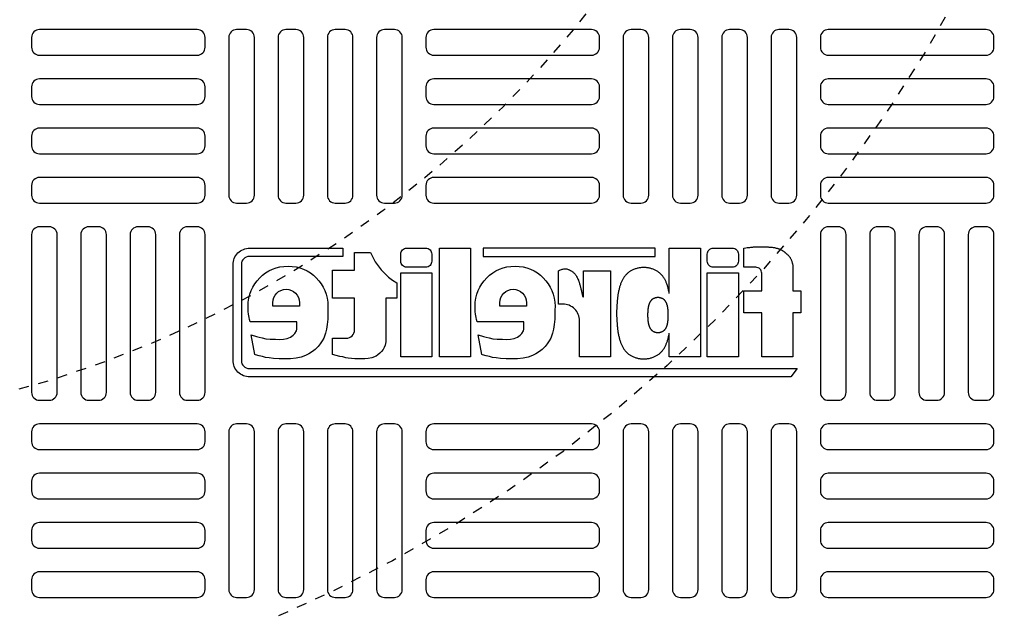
# Model space of a CAD drawing. Extents: x 1081 to 2220, y 0 to 2796.
# Tile 114 of 161: x 1779 to 1789, y 1304 to 1310. Entities that reach past the tile are written whole.
import ezdxf

# ---------------------------------------------------------------- set-up
doc = ezdxf.new("R2010")
doc.units = 0
doc.header["$MEASUREMENT"] = 0
doc.header["$PDSIZE"] = 1
doc.linetypes.add('HIDDEN2', pattern=[0.28125, 0.1875, -0.09375])
doc.layers.get('DEFPOINTS').update_dxf_attribs({"linetype": 'CONTINUOUS'})
for name, color, linetype in [('DIM', 3, 'CONTINUOUS'), ('TANK-MANHOLE-COVER-40', 2, 'CONTINUOUS'), ('TANK-MANHOLE-COVER-HATCH-40', 252, 'CONTINUOUS'), ('TANK-SLOPE', 3, 'CONTINUOUS')]:
    doc.layers.add(name, color=color, linetype=linetype)
doc.styles.add('SIMPLEX', font='simplex')
doc.dimstyles.new('DIM64', dxfattribs={"dimscale": 64, "dimtxt": 0.09375, "dimasz": 0.09375, "dimexe": 0.0625, "dimexo": 0.0625, "dimgap": 0.046875, "dimtad": 1, "dimdec": 4, "dimzin": 3, "dimdsep": 46, "dimlunit": 4, "dimtxsty": 'SIMPLEX', "dimcen": 0, "dimclrd": 256, "dimclre": 256, "dimclrt": 256, "dimadec": 0, "dimazin": 0, "dimtfac": 1, "dimtdec": 4, "dimtmove": 0, "dimatfit": 3, "dimfxl": 1, "dimfrac": 2, "dimtolj": 1, "dimtzin": 0, "dimarcsym": 0})

# ---------------------------------------------------------------- blocks, each defined once
blk = doc.blocks.new('*D63')
at = {"layer": 'DEFPOINTS', "color": 0, "transparency": 16777216}
for p in [(1524.635, 1317.0184), (1875.135, 1317.0184), (1524.635, 1188.0184)]:
    blk.add_point(p, dxfattribs=at)
at = {"layer": 'DIM', "lineweight": -2, "transparency": 16777216}
for p, q in [((1524.635, 1313.0184), (1524.635, 1184.0184)), ((1869.135, 1188.0184), (1530.635, 1188.0184))]:
    blk.add_line(p, q, dxfattribs=at)
at = {"layer": 'DIM', "transparency": 16777216}
for points in [[(1530.635, 1189.0184), (1530.635, 1187.0184), (1524.635, 1188.0184)], [(1869.135, 1189.0184), (1869.135, 1187.0184), (1875.135, 1188.0184)]]:
    blk.add_solid(points, dxfattribs=at)
at = {"layer": 'DIM', "transparency": 16777216, "insert": (1699.885, 1195.5898), "char_height": 6, "attachment_point": 5, "style": 'SIMPLEX'}
blk.add_mtext('\\A1;29\'-2 1/2" (F.V. TANK LENGTH)', dxfattribs=at)

msp = doc.modelspace()

# ---------------------------------------------------------------- linework, layer by layer
at = {"layer": 'DEFPOINTS', "color": 8, "linetype": 'HIDDEN2', "ltscale": 0.125}
msp.add_circle((1775.88576, 1317.01839), 14, dxfattribs=at)
msp.add_circle((1775.88576, 1317.01839), 14, dxfattribs=at)
at = {"layer": 'DEFPOINTS', "color": 8, "linetype": 'HIDDEN2', "ltscale": 0.5}
msp.add_circle((1775.88576, 1317.01839), 11, dxfattribs=at)
msp.add_circle((1775.88576, 1317.01839), 11, dxfattribs=at)
at = {"layer": 'TANK-MANHOLE-COVER-40', "color": 2}
for points in [[(1782.06153, 1307.82892), (1782.06153, 1307.7455), (1781.12903, 1307.7455, 0.4142136), (1781.05051, 1307.66698), (1781.05051, 1306.70454, 0.4142136), (1781.12903, 1306.62602), (1786.59676, 1306.62602), (1786.53383, 1306.54259), (1781.13393, 1306.54259, -0.4142136), (1780.96708, 1306.70944), (1780.96708, 1307.66207, -0.4142136), (1781.13393, 1307.82892)], [(1782.89135, 1307.63729), (1782.70054, 1307.63729, -0.4142136), (1782.64095, 1307.69688), (1782.64095, 1307.76933, -0.4142136), (1782.70054, 1307.82892), (1782.89135, 1307.82892, -0.4142136), (1782.95094, 1307.76933), (1782.95094, 1307.69688, -0.4142136)], [(1785.9518, 1307.63729), (1785.76099, 1307.63729, -0.4142136), (1785.7014, 1307.69688), (1785.7014, 1307.76933, -0.4142136), (1785.76099, 1307.82892), (1785.9518, 1307.82892, -0.4142136), (1786.01139, 1307.76933), (1786.01139, 1307.69688, -0.4142136)], [(1781.96071, 1306.76509), (1781.96071, 1306.92864), (1782.09753, 1306.92864, 0.4142136), (1782.18096, 1307.01207), (1782.18096, 1307.32921), (1781.96071, 1307.32921), (1781.96071, 1307.60992), (1782.18096, 1307.60992), (1782.18096, 1307.78384), (1782.34037, 1307.78384, 0.1618679), (1782.60234, 1307.48095), (1782.60234, 1307.32795), (1782.49095, 1307.32795), (1782.49095, 1306.89323), (1782.48472, 1306.86079), (1782.47719, 1306.8353), (1782.46559, 1306.81502), (1782.45052, 1306.79706), (1782.43312, 1306.78026), (1782.41283, 1306.76346), (1782.39427, 1306.7513), (1782.35137, 1306.73392), (1782.31484, 1306.72697), (1782.28295, 1306.72349), (1782.2557, 1306.72349), (1782.21917, 1306.72349), (1782.18149, 1306.72349), (1782.15018, 1306.72581), (1782.11771, 1306.72986), (1782.09162, 1306.73508), (1782.06321, 1306.74203), (1782.03364, 1306.7484), (1781.99653, 1306.75709)], [(1781.60469, 1307.02022), (1781.60469, 1307.09359), (1781.13811, 1307.09359), (1781.13062, 1307.1162), (1781.12711, 1307.13724), (1781.12205, 1307.17075), (1781.11893, 1307.19607), (1781.11776, 1307.22022), (1781.11685, 1307.2494, -1), (1781.91504, 1307.2494), (1781.91451, 1307.20946), (1781.91359, 1307.16047), (1781.91451, 1307.11888), (1781.90711, 1307.0662), (1781.89971, 1307.02092), (1781.89046, 1306.97933), (1781.87289, 1306.93127), (1781.85716, 1306.90262), (1781.83589, 1306.87304), (1781.81554, 1306.84531), (1781.78779, 1306.81759), (1781.75911, 1306.79633), (1781.72489, 1306.77415), (1781.69066, 1306.75751), (1781.64626, 1306.74088), (1781.59816, 1306.73071), (1781.53989, 1306.72424), (1781.47884, 1306.72332), (1781.42704, 1306.72332), (1781.37061, 1306.72701), (1781.32714, 1306.73256), (1781.29199, 1306.73718), (1781.26054, 1306.7455), (1781.22816, 1306.75289), (1781.19209, 1306.76398), (1781.18467, 1306.76744), (1781.14909, 1306.96192), (1781.20062, 1306.94744), (1781.2281, 1306.93921), (1781.2565, 1306.93188), (1781.29497, 1306.92456), (1781.33803, 1306.91999), (1781.39024, 1306.91816), (1781.42871, 1306.91724), (1781.47177, 1306.9209), (1781.50657, 1306.92731), (1781.54138, 1306.93921), (1781.56795, 1306.95934), (1781.58541, 1306.97686), (1781.59993, 1307.00193)], [(1783.41514, 1306.96192), (1783.46667, 1306.94744), (1783.49416, 1306.93921), (1783.52255, 1306.93188), (1783.56103, 1306.92456), (1783.60408, 1306.91999), (1783.65629, 1306.91816), (1783.69477, 1306.91724), (1783.73782, 1306.9209), (1783.77263, 1306.92731), (1783.80744, 1306.93921), (1783.834, 1306.95934), (1783.85146, 1306.97686), (1783.86598, 1307.00193), (1783.87074, 1307.02022), (1783.87074, 1307.09359), (1783.40416, 1307.09359), (1783.39668, 1307.1162), (1783.39317, 1307.13724), (1783.3881, 1307.17075), (1783.38498, 1307.19607), (1783.38381, 1307.22022), (1783.3829, 1307.2494, -1), (1784.18109, 1307.2494), (1784.18056, 1307.20946), (1784.17964, 1307.16047), (1784.18056, 1307.11888), (1784.17316, 1307.0662), (1784.16576, 1307.02092), (1784.15651, 1306.97933), (1784.13894, 1306.93127), (1784.12321, 1306.90262), (1784.10194, 1306.87304), (1784.08159, 1306.84531), (1784.05384, 1306.81759), (1784.02516, 1306.79633), (1783.99094, 1306.77415), (1783.95671, 1306.75751), (1783.91231, 1306.74088), (1783.86421, 1306.73071), (1783.80594, 1306.72424), (1783.74489, 1306.72332), (1783.69309, 1306.72332), (1783.63667, 1306.72701), (1783.59319, 1306.73256), (1783.55804, 1306.73718), (1783.52659, 1306.7455), (1783.49422, 1306.75289), (1783.45814, 1306.76398), (1783.45072, 1306.76744)], [(1781.36387, 1307.2494), (1781.36387, 1307.28408, -1), (1781.63064, 1307.28408), (1781.63064, 1307.2494)], [(1783.62993, 1307.2494), (1783.62993, 1307.28408, -1), (1783.89669, 1307.28408), (1783.89669, 1307.2494)]]:
    msp.add_lwpolyline(points, format="xyb", close=True, dxfattribs=at)
for points in [[(1783.33652, 1306.74181), (1783.02653, 1306.74181), (1783.02653, 1307.82892), (1783.33652, 1307.82892)], [(1785.18116, 1307.7455), (1785.18116, 1307.82892), (1783.46291, 1307.82892), (1783.46291, 1307.7455)], [(1782.95094, 1306.74181), (1782.64095, 1306.74181), (1782.64095, 1307.58108), (1782.95094, 1307.58108)], [(1786.01139, 1306.74181), (1785.7014, 1306.74181), (1785.7014, 1307.58108), (1786.01139, 1307.58108)], [(1785.1058, 1307.1408), (1785.10596, 1307.13819), (1785.10613, 1307.13555), (1785.10631, 1307.13287), (1785.10649, 1307.13017), (1785.10669, 1307.12744), (1785.10688, 1307.1247), (1785.10708, 1307.12195), (1785.10727, 1307.1192), (1785.10746, 1307.11644), (1785.10765, 1307.11366), (1785.10785, 1307.11087), (1785.10807, 1307.10804), (1785.10832, 1307.10516), (1785.10861, 1307.10221), (1785.10895, 1307.0992), (1785.10934, 1307.0961), (1785.1098, 1307.09292), (1785.11032, 1307.08965), (1785.11089, 1307.08634), (1785.11151, 1307.08299), (1785.11218, 1307.07963), (1785.11288, 1307.07628), (1785.11362, 1307.07297), (1785.11438, 1307.06971), (1785.11516, 1307.06653), (1785.11596, 1307.06341), (1785.1168, 1307.06037), (1785.11766, 1307.0574), (1785.11855, 1307.0545), (1785.11948, 1307.05166), (1785.12045, 1307.04889), (1785.12147, 1307.04619), (1785.12253, 1307.04354), (1785.12363, 1307.04095), (1785.12479, 1307.03841), (1785.12599, 1307.03593), (1785.12725, 1307.0335), (1785.12857, 1307.03111), (1785.12994, 1307.02876), (1785.13137, 1307.02645), (1785.13286, 1307.02417), (1785.13442, 1307.02194), (1785.13603, 1307.01976), (1785.13769, 1307.01763), (1785.13941, 1307.01556), (1785.14119, 1307.01356), (1785.14302, 1307.01164), (1785.1449, 1307.00979), (1785.14684, 1307.00803), (1785.14883, 1307.00634), (1785.15089, 1307.00474), (1785.15301, 1307.0032), (1785.15521, 1307.00172), (1785.15749, 1307.00031), (1785.15987, 1306.99894), (1785.16233, 1306.99762), (1785.1649, 1306.99634), (1785.16756, 1306.99512), (1785.17029, 1306.99394), (1785.17309, 1306.99283), (1785.17595, 1306.99179), (1785.17885, 1306.99083), (1785.18179, 1306.98994), (1785.18474, 1306.98916), (1785.18771, 1306.98846), (1785.19069, 1306.98787), (1785.19368, 1306.98737), (1785.19667, 1306.98697), (1785.19967, 1306.98665), (1785.20267, 1306.98643), (1785.20567, 1306.9863), (1785.20868, 1306.98626), (1785.21169, 1306.9863), (1785.21469, 1306.98643), (1785.21769, 1306.98665), (1785.22069, 1306.98697), (1785.22368, 1306.98737), (1785.22667, 1306.98787), (1785.22965, 1306.98846), (1785.23261, 1306.98916), (1785.23557, 1306.98994), (1785.23851, 1306.99083), (1785.24141, 1306.99179), (1785.24427, 1306.99283), (1785.24707, 1306.99394), (1785.2498, 1306.99512), (1785.25246, 1306.99634), (1785.25503, 1306.99762), (1785.25749, 1306.99894), (1785.25986, 1307.00031), (1785.26215, 1307.00172), (1785.26435, 1307.0032), (1785.26647, 1307.00474), (1785.26853, 1307.00634), (1785.27052, 1307.00803), (1785.27245, 1307.00979), (1785.27434, 1307.01164), (1785.27617, 1307.01356), (1785.27794, 1307.01556), (1785.27967, 1307.01763), (1785.28133, 1307.01976), (1785.28294, 1307.02194), (1785.28449, 1307.02417), (1785.28599, 1307.02645), (1785.28742, 1307.02876), (1785.28879, 1307.03111), (1785.29011, 1307.0335), (1785.29137, 1307.03593), (1785.29257, 1307.03841), (1785.29373, 1307.04095), (1785.29483, 1307.04354), (1785.29589, 1307.04619), (1785.2969, 1307.04889), (1785.29788, 1307.05166), (1785.29881, 1307.0545), (1785.2997, 1307.0574), (1785.30056, 1307.06037), (1785.3014, 1307.06341), (1785.3022, 1307.06653), (1785.30298, 1307.06971), (1785.30374, 1307.07297), (1785.30448, 1307.07628), (1785.30518, 1307.07963), (1785.30584, 1307.08299), (1785.30647, 1307.08634), (1785.30704, 1307.08965), (1785.30756, 1307.09292), (1785.30802, 1307.0961), (1785.30841, 1307.0992), (1785.30875, 1307.10221), (1785.30904, 1307.10516), (1785.30929, 1307.10804), (1785.30951, 1307.11087), (1785.30971, 1307.11366), (1785.3099, 1307.11644), (1785.31009, 1307.1192), (1785.31028, 1307.12195), (1785.31048, 1307.1247), (1785.31067, 1307.12744), (1785.31086, 1307.13017), (1785.31105, 1307.13287), (1785.31123, 1307.13555), (1785.3114, 1307.13819), (1785.31156, 1307.1408), (1785.3117, 1307.14336), (1785.31182, 1307.14589), (1785.31192, 1307.14838), (1785.31201, 1307.15085), (1785.31207, 1307.1533), (1785.31212, 1307.15573), (1785.31215, 1307.15815), (1785.31216, 1307.16056), (1785.31215, 1307.16297), (1785.31212, 1307.16539), (1785.31207, 1307.16782), (1785.31201, 1307.17027), (1785.31192, 1307.17274), (1785.31182, 1307.17523), (1785.3117, 1307.17776), (1785.31156, 1307.18032), (1785.3114, 1307.18293), (1785.31123, 1307.18557), (1785.31105, 1307.18825), (1785.31086, 1307.19095), (1785.31067, 1307.19367), (1785.31048, 1307.19641), (1785.31028, 1307.19917), (1785.31009, 1307.20192), (1785.3099, 1307.20468), (1785.30971, 1307.20745), (1785.30951, 1307.21025), (1785.30929, 1307.21308), (1785.30904, 1307.21596), (1785.30875, 1307.2189), (1785.30841, 1307.22192), (1785.30802, 1307.22501), (1785.30756, 1307.2282), (1785.30704, 1307.23147), (1785.30647, 1307.23478), (1785.30584, 1307.23813), (1785.30518, 1307.24149), (1785.30448, 1307.24483), (1785.30374, 1307.24815), (1785.30298, 1307.25141), (1785.3022, 1307.25459), (1785.3014, 1307.25771), (1785.30056, 1307.26075), (1785.2997, 1307.26372), (1785.29881, 1307.26662), (1785.29788, 1307.26945), (1785.2969, 1307.27222), (1785.29589, 1307.27493), (1785.29483, 1307.27758), (1785.29373, 1307.28017), (1785.29257, 1307.2827), (1785.29137, 1307.28519), (1785.29011, 1307.28762), (1785.28879, 1307.29001), (1785.28742, 1307.29236), (1785.28599, 1307.29467), (1785.28449, 1307.29694), (1785.28294, 1307.29918), (1785.28133, 1307.30136), (1785.27967, 1307.30349), (1785.27794, 1307.30555), (1785.27617, 1307.30755), (1785.27434, 1307.30948), (1785.27245, 1307.31133), (1785.27052, 1307.31309), (1785.26853, 1307.31477), (1785.26647, 1307.31638), (1785.26435, 1307.31792), (1785.26215, 1307.3194), (1785.25986, 1307.32081), (1785.25749, 1307.32218), (1785.25503, 1307.3235), (1785.25246, 1307.32477), (1785.2498, 1307.326), (1785.24707, 1307.32718), (1785.24427, 1307.32829), (1785.24141, 1307.32933), (1785.23851, 1307.33029), (1785.23557, 1307.33117), (1785.23261, 1307.33196), (1785.22965, 1307.33265), (1785.22667, 1307.33325), (1785.22368, 1307.33375), (1785.22069, 1307.33415), (1785.21769, 1307.33446), (1785.21469, 1307.33469), (1785.21169, 1307.33482), (1785.20868, 1307.33486), (1785.20567, 1307.33482), (1785.20267, 1307.33469), (1785.19967, 1307.33446), (1785.19667, 1307.33415), (1785.19368, 1307.33375), (1785.19069, 1307.33325), (1785.18771, 1307.33265), (1785.18474, 1307.33196), (1785.18179, 1307.33117), (1785.17885, 1307.33029), (1785.17595, 1307.32933), (1785.17309, 1307.32829), (1785.17029, 1307.32718), (1785.16756, 1307.326), (1785.1649, 1307.32477), (1785.16233, 1307.3235), (1785.15987, 1307.32218), (1785.15749, 1307.32081), (1785.15521, 1307.3194), (1785.15301, 1307.31792), (1785.15089, 1307.31638), (1785.14883, 1307.31477), (1785.14684, 1307.31309), (1785.1449, 1307.31133), (1785.14302, 1307.30948), (1785.14119, 1307.30755), (1785.13941, 1307.30555), (1785.13769, 1307.30349), (1785.13603, 1307.30136), (1785.13442, 1307.29918), (1785.13286, 1307.29694), (1785.13137, 1307.29467), (1785.12994, 1307.29236), (1785.12857, 1307.29001), (1785.12725, 1307.28762), (1785.12599, 1307.28519), (1785.12479, 1307.2827), (1785.12363, 1307.28017), (1785.12253, 1307.27758), (1785.12147, 1307.27493), (1785.12045, 1307.27222), (1785.11948, 1307.26945), (1785.11855, 1307.26662), (1785.11766, 1307.26372), (1785.1168, 1307.26075), (1785.11596, 1307.25771), (1785.11516, 1307.25459), (1785.11438, 1307.25141), (1785.11362, 1307.24815), (1785.11288, 1307.24483), (1785.11218, 1307.24149), (1785.11151, 1307.23813), (1785.11089, 1307.23478), (1785.11032, 1307.23147), (1785.1098, 1307.2282), (1785.10934, 1307.22501), (1785.10895, 1307.22192), (1785.10861, 1307.2189), (1785.10832, 1307.21596), (1785.10807, 1307.21308), (1785.10785, 1307.21025), (1785.10765, 1307.20745), (1785.10746, 1307.20468), (1785.10727, 1307.20192), (1785.10708, 1307.19917), (1785.10688, 1307.19641), (1785.10669, 1307.19367), (1785.10649, 1307.19095), (1785.10631, 1307.18825), (1785.10613, 1307.18557), (1785.10596, 1307.18293), (1785.1058, 1307.18032), (1785.10566, 1307.17776), (1785.10554, 1307.17523), (1785.10544, 1307.17274), (1785.10535, 1307.17027), (1785.10529, 1307.16782), (1785.10524, 1307.16539), (1785.10521, 1307.16297), (1785.1052, 1307.16056), (1785.10521, 1307.15815), (1785.10524, 1307.15573), (1785.10529, 1307.1533), (1785.10535, 1307.15085), (1785.10544, 1307.14838), (1785.10554, 1307.14589), (1785.10566, 1307.14336)]]:
    msp.add_lwpolyline(points, close=True, dxfattribs=at)
for points in [[(1785.32173, 1307.37717), (1785.32173, 1307.82892), (1785.63172, 1307.82892), (1785.63172, 1306.74181), (1785.32173, 1306.74181), (1785.32173, 1306.97982)], [(1786.06663, 1307.82892), (1786.08429, 1307.83123), (1786.09973, 1307.83321), (1786.11325, 1307.83489), (1786.12515, 1307.83631), (1786.13573, 1307.83749), (1786.14529, 1307.83846), (1786.15411, 1307.83926), (1786.16251, 1307.83991), (1786.17073, 1307.84044), (1786.17883, 1307.84086), (1786.18684, 1307.8412), (1786.19477, 1307.84145), (1786.20264, 1307.84164), (1786.21048, 1307.84178), (1786.21829, 1307.84187), (1786.22609, 1307.84194), (1786.23391, 1307.84199), (1786.24177, 1307.84202), (1786.24968, 1307.84201), (1786.25767, 1307.84196), (1786.26575, 1307.84186), (1786.27395, 1307.8417), (1786.28228, 1307.84147), (1786.29077, 1307.84116), (1786.29942, 1307.84076), (1786.30816, 1307.84028), (1786.3169, 1307.83972), (1786.32556, 1307.83907), (1786.33405, 1307.83834), (1786.34228, 1307.83753), (1786.35018, 1307.83664), (1786.35764, 1307.83568), (1786.36462, 1307.83465), (1786.37114, 1307.83355), (1786.37724, 1307.83238), (1786.383, 1307.83115), (1786.38845, 1307.82985), (1786.39365, 1307.82851), (1786.39866, 1307.82711), (1786.40353, 1307.82567), (1786.4083, 1307.82418), (1786.41299, 1307.82263), (1786.41761, 1307.821), (1786.42215, 1307.81929), (1786.42662, 1307.81748), (1786.43104, 1307.81555), (1786.4354, 1307.81348), (1786.43971, 1307.81127), (1786.44397, 1307.80891), (1786.44816, 1307.80642), (1786.45226, 1307.80383), (1786.45625, 1307.80118), (1786.4601, 1307.7985), (1786.46378, 1307.79583), (1786.46728, 1307.79319), (1786.47056, 1307.79062), (1786.47362, 1307.78814), (1786.47651, 1307.78573), (1786.47927, 1307.78334), (1786.48197, 1307.78095), (1786.48467, 1307.77852), (1786.48741, 1307.77601), (1786.49026, 1307.77337), (1786.49327, 1307.77059), (1786.49648, 1307.76762), (1786.49987, 1307.76447), (1786.50337, 1307.76116), (1786.50693, 1307.7577), (1786.51052, 1307.7541), (1786.51406, 1307.75037), (1786.51752, 1307.74652), (1786.52083, 1307.74258), (1786.52397, 1307.73854), (1786.52693, 1307.73438), (1786.52972, 1307.73006), (1786.53236, 1307.72555), (1786.53487, 1307.72082), (1786.53724, 1307.71583), (1786.5395, 1307.71055), (1786.54166, 1307.70495), (1786.54373, 1307.699), (1786.5457, 1307.69279), (1786.54756, 1307.68641), (1786.5493, 1307.67996), (1786.55091, 1307.67352), (1786.55238, 1307.6672), (1786.55369, 1307.66108), (1786.55485, 1307.65526)], [(1785.32173, 1307.37717), (1785.32092, 1307.38153), (1785.31918, 1307.39032), (1785.31734, 1307.39908), (1785.31542, 1307.40775), (1785.31343, 1307.41628), (1785.31138, 1307.42463), (1785.30928, 1307.43277), (1785.3071, 1307.44073), (1785.30484, 1307.44851), (1785.3025, 1307.4561), (1785.30006, 1307.46352), (1785.29752, 1307.47077), (1785.29487, 1307.47786), (1785.2921, 1307.48479), (1785.28921, 1307.49157), (1785.28618, 1307.4982), (1785.28302, 1307.5047), (1785.27973, 1307.51108), (1785.27628, 1307.51734), (1785.27269, 1307.52348), (1785.26894, 1307.52953), (1785.26504, 1307.53548), (1785.26098, 1307.54132), (1785.25677, 1307.54703), (1785.2524, 1307.5526), (1785.2479, 1307.55802), (1785.24324, 1307.56325), (1785.23845, 1307.5683), (1785.23353, 1307.57313), (1785.22846, 1307.57774), (1785.22325, 1307.58215), (1785.21787, 1307.58636), (1785.21231, 1307.59038), (1785.20655, 1307.59424), (1785.20057, 1307.59795), (1785.19436, 1307.60153), (1785.18791, 1307.60498), (1785.18119, 1307.60832), (1785.17424, 1307.61154), (1785.16708, 1307.61461), (1785.15975, 1307.61752), (1785.15227, 1307.62024), (1785.14467, 1307.62277), (1785.13699, 1307.62507), (1785.12925, 1307.62714), (1785.12147, 1307.62895), (1785.11368, 1307.6305), (1785.10586, 1307.63181), (1785.09803, 1307.63287), (1785.09018, 1307.63369), (1785.08233, 1307.63426), (1785.07446, 1307.63461), (1785.0666, 1307.63472), (1785.05873, 1307.63461), (1785.05087, 1307.63426), (1785.04301, 1307.63369), (1785.03516, 1307.63287), (1785.02733, 1307.63181), (1785.01951, 1307.6305), (1785.01172, 1307.62895), (1785.00395, 1307.62714), (1784.99621, 1307.62507), (1784.98852, 1307.62277), (1784.98092, 1307.62024), (1784.97344, 1307.61752), (1784.96611, 1307.61461), (1784.95895, 1307.61154), (1784.952, 1307.60832), (1784.94529, 1307.60498), (1784.93883, 1307.60153), (1784.93262, 1307.59795), (1784.92664, 1307.59424), (1784.92088, 1307.59038), (1784.91532, 1307.58636), (1784.90994, 1307.58215), (1784.90473, 1307.57774), (1784.89967, 1307.57313), (1784.89474, 1307.5683), (1784.88995, 1307.56325), (1784.8853, 1307.55802), (1784.88079, 1307.5526), (1784.87642, 1307.54703), (1784.87221, 1307.54132), (1784.86815, 1307.53548), (1784.86425, 1307.52953), (1784.8605, 1307.52348), (1784.85691, 1307.51734), (1784.85346, 1307.51108), (1784.85017, 1307.5047), (1784.84701, 1307.4982), (1784.84398, 1307.49157), (1784.84109, 1307.48479), (1784.83832, 1307.47786), (1784.83567, 1307.47077), (1784.83313, 1307.46352), (1784.83069, 1307.4561), (1784.82835, 1307.44851), (1784.82609, 1307.44073), (1784.82391, 1307.43277), (1784.82181, 1307.42463), (1784.81976, 1307.41628), (1784.81777, 1307.40775), (1784.81585, 1307.39908), (1784.81401, 1307.39032), (1784.81227, 1307.38153), (1784.81064, 1307.37277), (1784.80914, 1307.36409), (1784.80778, 1307.35555), (1784.80658, 1307.3472), (1784.80555, 1307.3391), (1784.80467, 1307.33121), (1784.80391, 1307.32351), (1784.80325, 1307.31597), (1784.80267, 1307.30856), (1784.80214, 1307.30124), (1784.80165, 1307.29398), (1784.80116, 1307.28676), (1784.80066, 1307.27954), (1784.80015, 1307.27234), (1784.79963, 1307.26517), (1784.79913, 1307.25804), (1784.79863, 1307.25096), (1784.79816, 1307.24396), (1784.79772, 1307.23704), (1784.79732, 1307.23022), (1784.79695, 1307.22351), (1784.79664, 1307.21689), (1784.79637, 1307.21037), (1784.79614, 1307.20391), (1784.79597, 1307.1975), (1784.79584, 1307.19114), (1784.79577, 1307.18481), (1784.79574, 1307.17849), (1784.79577, 1307.17218), (1784.79584, 1307.16584), (1784.79597, 1307.15948), (1784.79614, 1307.15308), (1784.79637, 1307.14662), (1784.79664, 1307.14009), (1784.79695, 1307.13348), (1784.79732, 1307.12677), (1784.79772, 1307.11995), (1784.79816, 1307.11303), (1784.79863, 1307.10602), (1784.79913, 1307.09895), (1784.79963, 1307.09182), (1784.80015, 1307.08464), (1784.80066, 1307.07744), (1784.80116, 1307.07023), (1784.80165, 1307.063), (1784.80214, 1307.05575), (1784.80267, 1307.04843), (1784.80325, 1307.04102), (1784.80391, 1307.03348), (1784.80467, 1307.02578), (1784.80555, 1307.01789), (1784.80658, 1307.00978), (1784.80778, 1307.00144), (1784.80914, 1306.9929), (1784.81064, 1306.98422), (1784.81227, 1306.97546), (1784.81401, 1306.96667), (1784.81585, 1306.95791), (1784.81777, 1306.94923), (1784.81976, 1306.9407), (1784.82181, 1306.93236), (1784.82391, 1306.92421), (1784.82609, 1306.91626), (1784.82835, 1306.90848), (1784.83069, 1306.90089), (1784.83313, 1306.89347), (1784.83567, 1306.88621), (1784.83832, 1306.87913), (1784.84109, 1306.8722), (1784.84398, 1306.86542), (1784.84701, 1306.85878), (1784.85017, 1306.85228), (1784.85346, 1306.84591), (1784.85691, 1306.83965), (1784.8605, 1306.8335), (1784.86425, 1306.82746), (1784.86815, 1306.82151), (1784.87221, 1306.81567), (1784.87642, 1306.80995), (1784.88079, 1306.80438), (1784.8853, 1306.79897), (1784.88995, 1306.79374), (1784.89474, 1306.78869), (1784.89967, 1306.78386), (1784.90473, 1306.77924), (1784.90994, 1306.77484), (1784.91532, 1306.77063), (1784.92088, 1306.7666), (1784.92664, 1306.76274), (1784.93262, 1306.75903), (1784.93883, 1306.75546), (1784.94529, 1306.75201), (1784.952, 1306.74867), (1784.95895, 1306.74545), (1784.96611, 1306.74238), (1784.97344, 1306.73947), (1784.98092, 1306.73674), (1784.98852, 1306.73422), (1784.99621, 1306.73191), (1785.00395, 1306.72985), (1785.01172, 1306.72804), (1785.01951, 1306.72648), (1785.02733, 1306.72518), (1785.03516, 1306.72412), (1785.04301, 1306.7233), (1785.05087, 1306.72272), (1785.05873, 1306.72238), (1785.0666, 1306.72226), (1785.07446, 1306.72238), (1785.08233, 1306.72272), (1785.09018, 1306.7233), (1785.09803, 1306.72412), (1785.10586, 1306.72518), (1785.11368, 1306.72648), (1785.12147, 1306.72804), (1785.12925, 1306.72985), (1785.13699, 1306.73191), (1785.14467, 1306.73422), (1785.15227, 1306.73674), (1785.15975, 1306.73947), (1785.16708, 1306.74238), (1785.17424, 1306.74545), (1785.18119, 1306.74867), (1785.18791, 1306.75201), (1785.19436, 1306.75546), (1785.20057, 1306.75903), (1785.20655, 1306.76274), (1785.21231, 1306.7666), (1785.21787, 1306.77063), (1785.22325, 1306.77484), (1785.22846, 1306.77924), (1785.23353, 1306.78386), (1785.23845, 1306.78869), (1785.24324, 1306.79374), (1785.2479, 1306.79897), (1785.2524, 1306.80438), (1785.25677, 1306.80995), (1785.26098, 1306.81567), (1785.26504, 1306.82151), (1785.26894, 1306.82746), (1785.27269, 1306.8335), (1785.27628, 1306.83965), (1785.27973, 1306.84591), (1785.28302, 1306.85228), (1785.28618, 1306.85878), (1785.28921, 1306.86542), (1785.2921, 1306.8722), (1785.29487, 1306.87913), (1785.29752, 1306.88621), (1785.30006, 1306.89347), (1785.3025, 1306.90089), (1785.30484, 1306.90848), (1785.3071, 1306.91626), (1785.30928, 1306.92421), (1785.31138, 1306.93236), (1785.31343, 1306.9407), (1785.31542, 1306.94923), (1785.31734, 1306.95791), (1785.31918, 1306.96667), (1785.32092, 1306.97546), (1785.32173, 1306.97982)]]:
    msp.add_lwpolyline(points, dxfattribs=at)
for points in [[(1786.55485, 1307.65526), (1786.55485, 1307.40185), (1786.63637, 1307.40185), (1786.63637, 1307.18184), (1786.55485, 1307.18184), (1786.55485, 1306.74181), (1786.24486, 1306.74181), (1786.24486, 1307.18184), (1786.06663, 1307.18184), (1786.06663, 1307.40185), (1786.24486, 1307.40185), (1786.24486, 1307.5777, 0.4142136), (1786.18527, 1307.63729), (1786.06663, 1307.63729), (1786.06663, 1307.82892)], [(1784.45823, 1307.34132), (1784.46402, 1307.34132), (1784.46402, 1307.60232), (1784.73524, 1307.60232), (1784.73524, 1306.74181), (1784.42525, 1306.74181), (1784.42525, 1307.10368, 0.4142136), (1784.25839, 1307.27053), (1784.2147, 1307.27053), (1784.2147, 1307.60232, -0.0155145), (1784.22827, 1307.60915, -0.0247331), (1784.23711, 1307.61274, -0.0059457), (1784.25277, 1307.61801, -0.0128698), (1784.2601, 1307.62017, -0.049414), (1784.27658, 1307.62288, -0.0539295), (1784.29187, 1307.6222, -0.0366274), (1784.30637, 1307.61888, -0.0425645), (1784.31824, 1307.6141, -0.0062906), (1784.32859, 1307.60869, -0.008872), (1784.33582, 1307.60464, -0.0093213), (1784.34735, 1307.5976, -0.0097415), (1784.35813, 1307.59045, -0.0289061), (1784.36832, 1307.58249, -0.0276934), (1784.37796, 1307.57302, -0.0266299), (1784.38703, 1307.56194, -0.0416471), (1784.39182, 1307.55412, -0.0002646), (1784.39677, 1307.54427, -0.0001633), (1784.40478, 1307.52831, -0.000116), (1784.41399, 1307.5099, -0.0006659), (1784.41559, 1307.50669, -0.0348426), (1784.41819, 1307.50041, -0.014153), (1784.42303, 1307.4844, -0.0016759), (1784.42675, 1307.47052, 0.0030302), (1784.43047, 1307.45665, 0.0003982), (1784.43419, 1307.44317, -0.0007237), (1784.4379, 1307.42968, -0.0016601), (1784.44229, 1307.41346, -0.0066972), (1784.44331, 1307.40942, -0.0037939), (1784.44418, 1307.40567, -0.0006926), (1784.44872, 1307.3851, -0.0002719), (1784.44927, 1307.3826, -0.0000196), (1784.45683, 1307.34795, -0.0026773), (1784.45791, 1307.3429, -0.0001013), (1784.45823, 1307.34132)]]:
    msp.add_lwpolyline(points, format="xyb", dxfattribs=at)
at = {"layer": 'TANK-MANHOLE-COVER-40', "color": 4, "linetype": 'Continuous'}
msp.add_circle((1775.88499, 1317.01839), 22.63902, dxfattribs=at)
at = {"layer": 'TANK-MANHOLE-COVER-40', "color": 1, "linetype": 'Continuous'}
msp.add_circle((1775.88499, 1317.01839), 22.44094, dxfattribs=at)
at = {"layer": 'TANK-MANHOLE-COVER-40', "color": 2, "linetype": 'Continuous'}
msp.add_circle((1775.88499, 1317.01839), 21.65354, dxfattribs=at)
at = {"layer": 'TANK-MANHOLE-COVER-HATCH-40', "linetype": 'Continuous', "flags": 128}
for points in [[(1778.95586, 1309.83335, 0.4142136), (1779.0346, 1309.75461), (1780.6094, 1309.75461, 0.4142136), (1780.68814, 1309.83335), (1780.68814, 1309.93178, 0.4142136), (1780.6094, 1310.01052), (1779.0346, 1310.01052, 0.4142136), (1778.95586, 1309.93178)], [(1781.0031, 1310.01052, 0.4142136), (1780.92436, 1309.93178), (1780.92436, 1308.35697, 0.4142136), (1781.0031, 1308.27823), (1781.10153, 1308.27823, 0.4142136), (1781.18027, 1308.35697), (1781.18027, 1309.93178, 0.4142136), (1781.10153, 1310.01052)], [(1781.49523, 1310.01052, 0.4142136), (1781.41649, 1309.93178), (1781.41649, 1308.35697, 0.4142136), (1781.49523, 1308.27823), (1781.59365, 1308.27823, 0.4142136), (1781.67239, 1308.35697), (1781.67239, 1309.93178, 0.4142136), (1781.59365, 1310.01052)], [(1781.98735, 1310.01052, 0.4142136), (1781.90861, 1309.93178), (1781.90861, 1308.35697, 0.4142136), (1781.98735, 1308.27823), (1782.08578, 1308.27823, 0.4142136), (1782.16452, 1308.35697), (1782.16452, 1309.93178, 0.4142136), (1782.08578, 1310.01052)], [(1782.47948, 1310.01052, 0.4142136), (1782.40074, 1309.93178), (1782.40074, 1308.35697, 0.4142136), (1782.47948, 1308.27823), (1782.57791, 1308.27823, 0.4142136), (1782.65665, 1308.35697), (1782.65665, 1309.93178, 0.4142136), (1782.57791, 1310.01052)], [(1782.89287, 1309.83335, 0.4142136), (1782.97161, 1309.75461), (1784.54641, 1309.75461, 0.4142136), (1784.62515, 1309.83335), (1784.62515, 1309.93178, 0.4142136), (1784.54641, 1310.01052), (1782.97161, 1310.01052, 0.4142136), (1782.89287, 1309.93178)], [(1784.94011, 1310.01052, 0.4142136), (1784.86137, 1309.93178), (1784.86137, 1308.35697, 0.4142136), (1784.94011, 1308.27823), (1785.03854, 1308.27823, 0.4142136), (1785.11728, 1308.35697), (1785.11728, 1309.93178, 0.4142136), (1785.03854, 1310.01052)], [(1785.43224, 1310.01052, 0.4142136), (1785.3535, 1309.93178), (1785.3535, 1308.35697, 0.4142136), (1785.43224, 1308.27823), (1785.53066, 1308.27823, 0.4142136), (1785.6094, 1308.35697), (1785.6094, 1309.93178, 0.4142136), (1785.53066, 1310.01052)], [(1785.92436, 1310.01052, 0.4142136), (1785.84562, 1309.93178), (1785.84562, 1308.35697, 0.4142136), (1785.92436, 1308.27823), (1786.02279, 1308.27823, 0.4142136), (1786.10153, 1308.35697), (1786.10153, 1309.93178, 0.4142136), (1786.02279, 1310.01052)], [(1786.41649, 1310.01052, 0.4142136), (1786.33775, 1309.93178), (1786.33775, 1308.35697, 0.4142136), (1786.41649, 1308.27823), (1786.51491, 1308.27823, 0.4142136), (1786.59365, 1308.35697), (1786.59365, 1309.93178, 0.4142136), (1786.51491, 1310.01052)], [(1786.82987, 1309.83335, 0.4142136), (1786.90861, 1309.75461), (1788.48342, 1309.75461, 0.4142136), (1788.56216, 1309.83335), (1788.56216, 1309.93178, 0.4142136), (1788.48342, 1310.01052), (1786.90861, 1310.01052, 0.4142136), (1786.82987, 1309.93178)], [(1778.95586, 1309.34123, 0.4142136), (1779.0346, 1309.26249), (1780.6094, 1309.26249, 0.4142136), (1780.68814, 1309.34123), (1780.68814, 1309.43965, 0.4142136), (1780.6094, 1309.51839), (1779.0346, 1309.51839, 0.4142136), (1778.95586, 1309.43965)], [(1782.89287, 1309.34123, 0.4142136), (1782.97161, 1309.26249), (1784.54641, 1309.26249, 0.4142136), (1784.62515, 1309.34123), (1784.62515, 1309.43965, 0.4142136), (1784.54641, 1309.51839), (1782.97161, 1309.51839, 0.4142136), (1782.89287, 1309.43965)], [(1786.82987, 1309.34123, 0.4142136), (1786.90861, 1309.26249), (1788.48342, 1309.26249, 0.4142136), (1788.56216, 1309.34123), (1788.56216, 1309.43965, 0.4142136), (1788.48342, 1309.51839), (1786.90861, 1309.51839, 0.4142136), (1786.82987, 1309.43965)], [(1778.95586, 1308.8491, 0.4142136), (1779.0346, 1308.77036), (1780.6094, 1308.77036, 0.4142136), (1780.68814, 1308.8491), (1780.68814, 1308.94753, 0.4142136), (1780.6094, 1309.02627), (1779.0346, 1309.02627, 0.4142136), (1778.95586, 1308.94753)], [(1782.89287, 1308.8491, 0.4142136), (1782.97161, 1308.77036), (1784.54641, 1308.77036, 0.4142136), (1784.62515, 1308.8491), (1784.62515, 1308.94753, 0.4142136), (1784.54641, 1309.02627), (1782.97161, 1309.02627, 0.4142136), (1782.89287, 1308.94753)], [(1786.82987, 1308.8491, 0.4142136), (1786.90861, 1308.77036), (1788.48342, 1308.77036, 0.4142136), (1788.56216, 1308.8491), (1788.56216, 1308.94753, 0.4142136), (1788.48342, 1309.02627), (1786.90861, 1309.02627, 0.4142136), (1786.82987, 1308.94753)], [(1778.95586, 1308.35697, 0.4142136), (1779.0346, 1308.27823), (1780.6094, 1308.27823, 0.4142136), (1780.68814, 1308.35697), (1780.68814, 1308.4554, 0.4142136), (1780.6094, 1308.53414), (1779.0346, 1308.53414, 0.4142136), (1778.95586, 1308.4554)], [(1782.89287, 1308.35697, 0.4142136), (1782.97161, 1308.27823), (1784.54641, 1308.27823, 0.4142136), (1784.62515, 1308.35697), (1784.62515, 1308.4554, 0.4142136), (1784.54641, 1308.53414), (1782.97161, 1308.53414, 0.4142136), (1782.89287, 1308.4554)], [(1786.82987, 1308.35697, 0.4142136), (1786.90861, 1308.27823), (1788.48342, 1308.27823, 0.4142136), (1788.56216, 1308.35697), (1788.56216, 1308.4554, 0.4142136), (1788.48342, 1308.53414), (1786.90861, 1308.53414, 0.4142136), (1786.82987, 1308.4554)], [(1779.0346, 1308.04201, 0.4142136), (1778.95586, 1307.96327), (1778.95586, 1306.38847, 0.4142136), (1779.0346, 1306.30973), (1779.13302, 1306.30973, 0.4142136), (1779.21176, 1306.38847), (1779.21176, 1307.96327, 0.4142136), (1779.13302, 1308.04201)], [(1779.52672, 1308.04201, 0.4142136), (1779.44798, 1307.96327), (1779.44798, 1306.38847, 0.4142136), (1779.52672, 1306.30973), (1779.62515, 1306.30973, 0.4142136), (1779.70389, 1306.38847), (1779.70389, 1307.96327, 0.4142136), (1779.62515, 1308.04201)], [(1780.01885, 1308.04201, 0.4142136), (1779.94011, 1307.96327), (1779.94011, 1306.38847, 0.4142136), (1780.01885, 1306.30973), (1780.11728, 1306.30973, 0.4142136), (1780.19602, 1306.38847), (1780.19602, 1307.96327, 0.4142136), (1780.11728, 1308.04201)], [(1780.51098, 1308.04201, 0.4142136), (1780.43224, 1307.96327), (1780.43224, 1306.38847, 0.4142136), (1780.51098, 1306.30973), (1780.6094, 1306.30973, 0.4142136), (1780.68814, 1306.38847), (1780.68814, 1307.96327, 0.4142136), (1780.6094, 1308.04201)], [(1786.90861, 1308.04201, 0.4142136), (1786.82987, 1307.96327), (1786.82987, 1306.38847, 0.4142136), (1786.90861, 1306.30973), (1787.00704, 1306.30973, 0.4142136), (1787.08578, 1306.38847), (1787.08578, 1307.96327, 0.4142136), (1787.00704, 1308.04201)], [(1787.40074, 1308.04201, 0.4142136), (1787.322, 1307.96327), (1787.322, 1306.38847, 0.4142136), (1787.40074, 1306.30973), (1787.49917, 1306.30973, 0.4142136), (1787.57791, 1306.38847), (1787.57791, 1307.96327, 0.4142136), (1787.49917, 1308.04201)], [(1787.89287, 1308.04201, 0.4142136), (1787.81413, 1307.96327), (1787.81413, 1306.38847, 0.4142136), (1787.89287, 1306.30973), (1787.99129, 1306.30973, 0.4142136), (1788.07003, 1306.38847), (1788.07003, 1307.96327, 0.4142136), (1787.99129, 1308.04201)], [(1788.38499, 1308.04201, 0.4142136), (1788.30625, 1307.96327), (1788.30625, 1306.38847, 0.4142136), (1788.38499, 1306.30973), (1788.48342, 1306.30973, 0.4142136), (1788.56216, 1306.38847), (1788.56216, 1307.96327, 0.4142136), (1788.48342, 1308.04201)], [(1778.95586, 1305.89634, 0.4142136), (1779.0346, 1305.8176), (1780.6094, 1305.8176, 0.4142136), (1780.68814, 1305.89634), (1780.68814, 1305.99477, 0.4142136), (1780.6094, 1306.07351), (1779.0346, 1306.07351, 0.4142136), (1778.95586, 1305.99477)], [(1781.0031, 1306.07351, 0.4142136), (1780.92436, 1305.99477), (1780.92436, 1304.41997, 0.4142136), (1781.0031, 1304.34123), (1781.10153, 1304.34123, 0.4142136), (1781.18027, 1304.41997), (1781.18027, 1305.99477, 0.4142136), (1781.10153, 1306.07351)], [(1781.49523, 1306.07351, 0.4142136), (1781.41649, 1305.99477), (1781.41649, 1304.41997, 0.4142136), (1781.49523, 1304.34123), (1781.59365, 1304.34123, 0.4142136), (1781.67239, 1304.41997), (1781.67239, 1305.99477, 0.4142136), (1781.59365, 1306.07351)], [(1781.98735, 1306.07351, 0.4142136), (1781.90861, 1305.99477), (1781.90861, 1304.41997, 0.4142136), (1781.98735, 1304.34123), (1782.08578, 1304.34123, 0.4142136), (1782.16452, 1304.41997), (1782.16452, 1305.99477, 0.4142136), (1782.08578, 1306.07351)], [(1782.47948, 1306.07351, 0.4142136), (1782.40074, 1305.99477), (1782.40074, 1304.41997, 0.4142136), (1782.47948, 1304.34123), (1782.57791, 1304.34123, 0.4142136), (1782.65665, 1304.41997), (1782.65665, 1305.99477, 0.4142136), (1782.57791, 1306.07351)], [(1782.89287, 1305.89634, 0.4142136), (1782.97161, 1305.8176), (1784.54641, 1305.8176, 0.4142136), (1784.62515, 1305.89634), (1784.62515, 1305.99477, 0.4142136), (1784.54641, 1306.07351), (1782.97161, 1306.07351, 0.4142136), (1782.89287, 1305.99477)], [(1784.94011, 1306.07351, 0.4142136), (1784.86137, 1305.99477), (1784.86137, 1304.41997, 0.4142136), (1784.94011, 1304.34123), (1785.03854, 1304.34123, 0.4142136), (1785.11728, 1304.41997), (1785.11728, 1305.99477, 0.4142136), (1785.03854, 1306.07351)], [(1785.43224, 1306.07351, 0.4142136), (1785.3535, 1305.99477), (1785.3535, 1304.41997, 0.4142136), (1785.43224, 1304.34123), (1785.53066, 1304.34123, 0.4142136), (1785.6094, 1304.41997), (1785.6094, 1305.99477, 0.4142136), (1785.53066, 1306.07351)], [(1785.92436, 1306.07351, 0.4142136), (1785.84562, 1305.99477), (1785.84562, 1304.41997, 0.4142136), (1785.92436, 1304.34123), (1786.02279, 1304.34123, 0.4142136), (1786.10153, 1304.41997), (1786.10153, 1305.99477, 0.4142136), (1786.02279, 1306.07351)], [(1786.41649, 1306.07351, 0.4142136), (1786.33775, 1305.99477), (1786.33775, 1304.41997, 0.4142136), (1786.41649, 1304.34123), (1786.51491, 1304.34123, 0.4142136), (1786.59365, 1304.41997), (1786.59365, 1305.99477, 0.4142136), (1786.51491, 1306.07351)], [(1786.82987, 1305.89634, 0.4142136), (1786.90861, 1305.8176), (1788.48342, 1305.8176, 0.4142136), (1788.56216, 1305.89634), (1788.56216, 1305.99477, 0.4142136), (1788.48342, 1306.07351), (1786.90861, 1306.07351, 0.4142136), (1786.82987, 1305.99477)], [(1778.95586, 1305.40422, 0.4142136), (1779.0346, 1305.32548), (1780.6094, 1305.32548, 0.4142136), (1780.68814, 1305.40422), (1780.68814, 1305.50264, 0.4142136), (1780.6094, 1305.58138), (1779.0346, 1305.58138, 0.4142136), (1778.95586, 1305.50264)], [(1782.89287, 1305.40422, 0.4142136), (1782.97161, 1305.32548), (1784.54641, 1305.32548, 0.4142136), (1784.62515, 1305.40422), (1784.62515, 1305.50264, 0.4142136), (1784.54641, 1305.58138), (1782.97161, 1305.58138, 0.4142136), (1782.89287, 1305.50264)], [(1786.82987, 1305.40422, 0.4142136), (1786.90861, 1305.32548), (1788.48342, 1305.32548, 0.4142136), (1788.56216, 1305.40422), (1788.56216, 1305.50264, 0.4142136), (1788.48342, 1305.58138), (1786.90861, 1305.58138, 0.4142136), (1786.82987, 1305.50264)], [(1778.95586, 1304.91209, 0.4142136), (1779.0346, 1304.83335), (1780.6094, 1304.83335, 0.4142136), (1780.68814, 1304.91209), (1780.68814, 1305.01052, 0.4142136), (1780.6094, 1305.08926), (1779.0346, 1305.08926, 0.4142136), (1778.95586, 1305.01052)], [(1782.89287, 1304.91209, 0.4142136), (1782.97161, 1304.83335), (1784.54641, 1304.83335, 0.4142136), (1784.62515, 1304.91209), (1784.62515, 1305.01052, 0.4142136), (1784.54641, 1305.08926), (1782.97161, 1305.08926, 0.4142136), (1782.89287, 1305.01052)], [(1786.82987, 1304.91209, 0.4142136), (1786.90861, 1304.83335), (1788.48342, 1304.83335, 0.4142136), (1788.56216, 1304.91209), (1788.56216, 1305.01052, 0.4142136), (1788.48342, 1305.08926), (1786.90861, 1305.08926, 0.4142136), (1786.82987, 1305.01052)], [(1778.95586, 1304.41997, 0.4142136), (1779.0346, 1304.34123), (1780.6094, 1304.34123, 0.4142136), (1780.68814, 1304.41997), (1780.68814, 1304.51839, 0.4142136), (1780.6094, 1304.59713), (1779.0346, 1304.59713, 0.4142136), (1778.95586, 1304.51839)], [(1782.89287, 1304.41997, 0.4142136), (1782.97161, 1304.34123), (1784.54641, 1304.34123, 0.4142136), (1784.62515, 1304.41997), (1784.62515, 1304.51839, 0.4142136), (1784.54641, 1304.59713), (1782.97161, 1304.59713, 0.4142136), (1782.89287, 1304.51839)], [(1786.82987, 1304.41997, 0.4142136), (1786.90861, 1304.34123), (1788.48342, 1304.34123, 0.4142136), (1788.56216, 1304.41997), (1788.56216, 1304.51839, 0.4142136), (1788.48342, 1304.59713), (1786.90861, 1304.59713, 0.4142136), (1786.82987, 1304.51839)]]:
    msp.add_lwpolyline(points, format="xyb", close=True, dxfattribs=at)
at = {"layer": 'TANK-SLOPE'}
msp.add_lwpolyline([(1712.95074, 1299.70852, -0.7443694), (1712.95028, 1334.32659), (1765.94557, 1350.20076, -1.343419), (1765.94645, 1283.83576)], format="xyb", close=True, dxfattribs=at)

# ---------------------------------------------------------------- dimensions: what is measured, and where the dimension line sits
at = {"layer": 'DIM'}
dim = msp.add_linear_dim(base=(1524.63499, 1188.01839), p1=(1875.13499, 1317.01839), p2=(1524.63499, 1317.01839), angle=180, text='<> (F.V. TANK LENGTH)', dimstyle='DIM64', override={"dimse1": 1}, dxfattribs=at)
dim.commit()
dim.dimension.update_dxf_attribs({"geometry": '*D63', "text_midpoint": (1699.88499, 1195.58982)})

doc.saveas('drawing.dxf')
